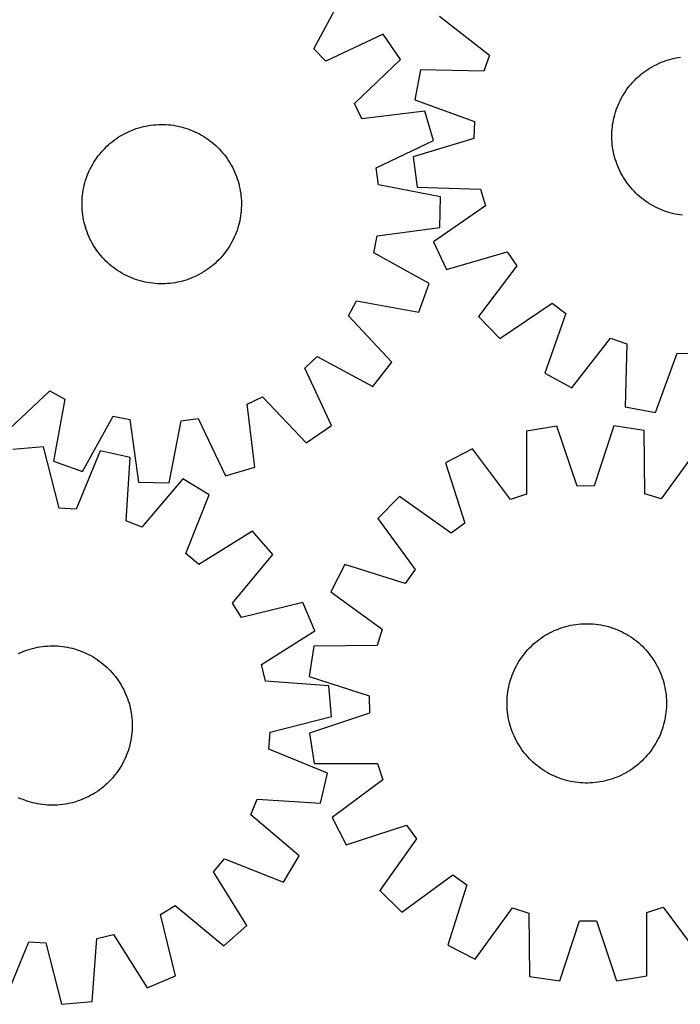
# Model space of a CAD drawing. Header units: millimetres. Extents: x 7 to 1493, y 7 to 2993.
# Tile 7 of 15: x 416 to 747, y 2117 to 2611. Entities that reach past the tile are written whole.
import ezdxf

# ---------------------------------------------------------------- set-up
doc = ezdxf.new("R2010")
doc.units = ezdxf.units.MM
doc.layers.add('CUT', color=7, linetype='CONTINUOUS', true_color=0x000000)

msp = doc.modelspace()

# ---------------------------------------------------------------- linework, layer by layer
at = {"layer": 'CUT'}
for p, q in [((563.352365, 2596.826551), (578.424806, 2624.787171)), ((626.374414, 2613.093794), (651.441128, 2593.583936)), ((598.017769, 2604.03671), (569.238966, 2590.592186)), ((606.700755, 2591.334887), (598.017769, 2604.03671)), ((569.238966, 2590.592186), (563.352365, 2596.826551)), ((583.725705, 2569.400398), (606.700755, 2591.334887)), ((651.441128, 2593.583936), (648.567935, 2585.505314)), ((736.496569, 2589.502182), (737.651784, 2589.996637)), ((737.651784, 2589.996637), (738.82196, 2590.454561)), ((738.82196, 2590.454561), (740.005942, 2590.875503)), ((740.005942, 2590.875503), (741.202562, 2591.259048)), ((741.202562, 2591.259048), (742.41064, 2591.604817)), ((742.41064, 2591.604817), (743.628982, 2591.912469)), ((743.628982, 2591.912469), (744.856386, 2592.1817)), ((744.856386, 2592.1817), (746.091642, 2592.412244)), ((746.091642, 2592.412244), (747.333529, 2592.603874)), ((616.811277, 2586.204907), (613.986767, 2571.080335)), ((648.567935, 2585.505314), (616.811277, 2586.204907)), ((727.926646, 2584.297347), (728.922602, 2585.063558)), ((728.922602, 2585.063558), (729.942133, 2585.798107)), ((729.942133, 2585.798107), (730.984234, 2586.500269)), ((730.984234, 2586.500269), (732.047877, 2587.169352)), ((732.047877, 2587.169352), (733.132011, 2587.804694)), ((733.132011, 2587.804694), (734.235567, 2588.40567)), ((734.235567, 2588.40567), (735.357455, 2588.971685)), ((735.357455, 2588.971685), (736.496569, 2589.502182)), ((722.499296, 2579.079621), (723.334037, 2580.018883)), ((723.334037, 2580.018883), (724.197869, 2580.931463)), ((724.197869, 2580.931463), (725.08994, 2581.816458)), ((725.08994, 2581.816458), (726.009369, 2582.672996)), ((726.009369, 2582.672996), (726.955249, 2583.500231)), ((726.955249, 2583.500231), (727.926646, 2584.297347)), ((718.789739, 2574.016371), (719.46727, 2575.074652)), ((719.46727, 2575.074652), (720.177708, 2576.111129)), ((720.177708, 2576.111129), (720.920352, 2577.124779)), ((720.920352, 2577.124779), (721.694469, 2578.114602)), ((721.694469, 2578.114602), (722.499296, 2579.079621)), ((613.986767, 2571.080335), (643.855507, 2560.271398)), ((716.421557, 2569.586397), (716.961108, 2570.72125)), ((716.961108, 2570.72125), (717.536039, 2571.838596)), ((717.536039, 2571.838596), (718.145783, 2572.937331)), ((718.145783, 2572.937331), (718.789739, 2574.016371)), ((587.39767, 2561.652105), (583.725705, 2569.400398)), ((618.922525, 2565.545468), (587.39767, 2561.652105)), ((623.255456, 2550.782126), (618.922525, 2565.545468)), ((714.627273, 2564.894542), (715.020334, 2566.088071)), ((715.020334, 2566.088071), (715.450691, 2567.268663)), ((715.450691, 2567.268663), (715.91792, 2568.435156)), ((715.91792, 2568.435156), (716.421557, 2569.586397)), ((643.855507, 2560.271398), (643.619369, 2551.700306)), ((713.435182, 2560.014801), (713.675555, 2561.248182)), ((713.675555, 2561.248182), (713.954552, 2562.473403)), ((713.954552, 2562.473403), (714.271895, 2563.689257)), ((714.271895, 2563.689257), (714.627273, 2564.894542)), ((469.544703, 2554.808126), (470.684421, 2555.337324)), ((470.684421, 2555.337324), (471.840198, 2555.830461)), ((471.840198, 2555.830461), (473.010895, 2556.287052)), ((473.010895, 2556.287052), (474.195357, 2556.706645)), ((474.195357, 2556.706645), (475.392414, 2557.088825)), ((475.392414, 2557.088825), (476.600884, 2557.433217)), ((476.600884, 2557.433217), (477.819576, 2557.73948)), ((477.819576, 2557.73948), (479.047286, 2558.007312)), ((479.047286, 2558.007312), (480.282804, 2558.236448)), ((480.282804, 2558.236448), (481.524909, 2558.426662)), ((481.524909, 2558.426662), (482.772376, 2558.577768)), ((482.772376, 2558.577768), (484.023974, 2558.689615)), ((484.023974, 2558.689615), (485.278467, 2558.762093)), ((485.278467, 2558.762093), (486.534618, 2558.79513)), ((486.534618, 2558.79513), (487.791187, 2558.788695)), ((487.791187, 2558.788695), (489.046934, 2558.742793)), ((489.046934, 2558.742793), (490.300619, 2558.65747)), ((490.300619, 2558.65747), (491.551006, 2558.532809)), ((491.551006, 2558.532809), (492.79686, 2558.368935)), ((492.79686, 2558.368935), (494.036952, 2558.166008)), ((494.036952, 2558.166008), (495.270057, 2557.924229)), ((495.270057, 2557.924229), (496.49496, 2557.643837)), ((496.49496, 2557.643837), (497.710451, 2557.325108)), ((497.710451, 2557.325108), (498.915331, 2556.968357)), ((498.915331, 2556.968357), (500.10841, 2556.573935)), ((500.10841, 2556.573935), (501.288512, 2556.142233)), ((501.288512, 2556.142233), (502.454471, 2555.673675)), ((502.454471, 2555.673675), (503.605137, 2555.168726)), ((503.605137, 2555.168726), (504.739375, 2554.627882)), ((712.864085, 2555.024129), (712.947979, 2556.277911)), ((712.947979, 2556.277911), (713.071215, 2557.528439)), ((713.071215, 2557.528439), (713.233669, 2558.774479)), ((713.233669, 2558.774479), (713.435182, 2560.014801)), ((462.108571, 2550.14226), (463.105399, 2550.907335)), ((463.105399, 2550.907335), (464.125767, 2551.640722)), ((464.125767, 2551.640722), (465.168668, 2552.341696)), ((465.168668, 2552.341696), (466.233073, 2553.009565)), ((466.233073, 2553.009565), (467.31793, 2553.643672)), ((467.31793, 2553.643672), (468.42217, 2554.243389)), ((468.42217, 2554.243389), (469.544703, 2554.808126)), ((504.739375, 2554.627882), (505.856065, 2554.051678)), ((505.856065, 2554.051678), (506.954104, 2553.440682)), ((506.954104, 2553.440682), (508.03241, 2552.795497)), ((508.03241, 2552.795497), (509.089918, 2552.11676)), ((509.089918, 2552.11676), (510.125584, 2551.405141)), ((510.125584, 2551.405141), (511.138387, 2550.661342)), ((511.138387, 2550.661342), (512.127327, 2549.886097)), ((594.626755, 2537.020868), (623.255456, 2550.782126)), ((643.619369, 2551.700306), (613.200806, 2542.552312)), ((712.814611, 2552.511756), (712.819614, 2553.768331)), ((712.849081, 2551.255643), (712.814611, 2552.511756)), ((712.819614, 2553.768331), (712.864085, 2555.024129)), ((712.922988, 2550.001233), (712.849081, 2551.255643)), ((456.675277, 2544.930723), (457.511089, 2545.869033)), ((457.511089, 2545.869033), (458.37596, 2546.780627)), ((458.37596, 2546.780627), (459.269039, 2547.664605)), ((459.269039, 2547.664605), (460.189444, 2548.520095)), ((460.189444, 2548.520095), (461.136266, 2549.346252)), ((461.136266, 2549.346252), (462.108571, 2550.14226)), ((512.127327, 2549.886097), (513.091428, 2549.080172)), ((513.091428, 2549.080172), (514.029739, 2548.24436)), ((514.029739, 2548.24436), (514.941333, 2547.379489)), ((514.941333, 2547.379489), (515.825311, 2546.48641)), ((515.825311, 2546.48641), (516.6808, 2545.566005)), ((516.6808, 2545.566005), (517.506957, 2544.619183)), ((713.036262, 2548.749764), (712.922988, 2550.001233)), ((713.188789, 2547.50247), (713.036262, 2548.749764)), ((713.380419, 2546.260582), (713.188789, 2547.50247)), ((713.610963, 2545.025326), (713.380419, 2546.260582)), ((452.959952, 2539.871704), (453.638689, 2540.929212)), ((453.638689, 2540.929212), (454.350308, 2541.964879)), ((454.350308, 2541.964879), (455.094107, 2542.977682)), ((455.094107, 2542.977682), (455.869352, 2543.966622)), ((455.869352, 2543.966622), (456.675277, 2544.930723)), ((517.506957, 2544.619183), (518.302966, 2543.646878)), ((518.302966, 2543.646878), (519.068041, 2542.65005)), ((519.068041, 2542.65005), (519.801427, 2541.629682)), ((519.801427, 2541.629682), (520.502401, 2540.586781)), ((520.502401, 2540.586781), (521.170271, 2539.522376)), ((613.200806, 2542.552312), (615.188287, 2527.295167)), ((713.880194, 2543.797922), (713.610963, 2545.025326)), ((714.187845, 2542.57958), (713.880194, 2543.797922)), ((714.533614, 2541.371503), (714.187845, 2542.57958)), ((714.917159, 2540.174882), (714.533614, 2541.371503)), ((450.081774, 2534.293766), (450.586723, 2535.444432)), ((450.586723, 2535.444432), (451.127567, 2536.57867)), ((451.127567, 2536.57867), (451.703771, 2537.695359)), ((451.703771, 2537.695359), (452.314767, 2538.793399)), ((452.314767, 2538.793399), (452.959952, 2539.871704)), ((521.170271, 2539.522376), (521.804377, 2538.437519)), ((521.804377, 2538.437519), (522.404095, 2537.333279)), ((522.404095, 2537.333279), (522.968831, 2536.210746)), ((522.968831, 2536.210746), (523.498029, 2535.071028)), ((595.724648, 2528.517104), (594.626755, 2537.020868)), ((715.338102, 2538.9909), (714.917159, 2540.174882)), ((715.796026, 2537.820724), (715.338102, 2538.9909)), ((716.290481, 2536.665509), (715.796026, 2537.820724)), ((716.820977, 2535.526395), (716.290481, 2536.665509)), ((717.386993, 2534.404507), (716.820977, 2535.526395)), ((448.430341, 2529.549746), (448.787092, 2530.754626)), ((448.787092, 2530.754626), (449.181514, 2531.947705)), ((449.181514, 2531.947705), (449.613216, 2533.127807)), ((449.613216, 2533.127807), (450.081774, 2534.293766)), ((523.498029, 2535.071028), (523.991167, 2533.915251)), ((523.991167, 2533.915251), (524.447757, 2532.744554)), ((524.447757, 2532.744554), (524.86735, 2531.560092)), ((524.86735, 2531.560092), (525.249531, 2530.363035)), ((717.987968, 2533.300951), (717.386993, 2534.404507)), ((718.623311, 2532.216817), (717.987968, 2533.300951)), ((719.292393, 2531.153175), (718.623311, 2532.216817)), ((719.994556, 2530.111073), (719.292393, 2531.153175)), ((447.386514, 2524.636154), (447.589441, 2525.876246)), ((447.589441, 2525.876246), (447.83122, 2527.109352)), ((447.83122, 2527.109352), (448.111612, 2528.334255)), ((448.111612, 2528.334255), (448.430341, 2529.549746)), ((525.249531, 2530.363035), (525.593923, 2529.154565)), ((525.593923, 2529.154565), (525.900185, 2527.935873)), ((525.900185, 2527.935873), (526.168017, 2526.708163)), ((526.168017, 2526.708163), (526.397153, 2525.472645)), ((526.397153, 2525.472645), (526.587368, 2524.23054)), ((626.909681, 2522.478196), (595.724648, 2528.517104)), ((615.188287, 2527.295167), (646.935292, 2526.245205)), ((646.935292, 2526.245205), (649.359325, 2518.020643)), ((720.729105, 2529.091542), (719.994556, 2530.111073)), ((721.495315, 2528.095586), (720.729105, 2529.091542)), ((722.292432, 2527.124189), (721.495315, 2528.095586)), ((723.119667, 2526.178309), (722.292432, 2527.124189)), ((723.976205, 2525.25888), (723.119667, 2526.178309)), ((446.966754, 2519.630482), (447.012656, 2520.886229)), ((447.012656, 2520.886229), (447.097979, 2522.139914)), ((447.097979, 2522.139914), (447.22264, 2523.3903)), ((447.22264, 2523.3903), (447.386514, 2524.636154)), ((526.587368, 2524.23054), (526.738473, 2522.983073)), ((526.738473, 2522.983073), (526.85032, 2521.731475)), ((526.85032, 2521.731475), (526.922798, 2520.476982)), ((626.46842, 2507.098475), (626.909681, 2522.478196)), ((724.8612, 2524.366809), (723.976205, 2525.25888)), ((725.773779, 2523.502977), (724.8612, 2524.366809)), ((726.713042, 2522.668236), (725.773779, 2523.502977)), ((727.678061, 2521.86341), (726.713042, 2522.668236)), ((728.667884, 2521.089293), (727.678061, 2521.86341)), ((729.681534, 2520.346648), (728.667884, 2521.089293)), ((446.960319, 2518.373913), (446.966754, 2519.630482)), ((446.993356, 2517.117762), (446.960319, 2518.373913)), ((447.065834, 2515.863268), (446.993356, 2517.117762)), ((447.177681, 2514.611671), (447.065834, 2515.863268)), ((526.903498, 2516.708515), (526.818175, 2515.45483)), ((526.9494, 2517.964262), (526.903498, 2516.708515)), ((526.922798, 2520.476982), (526.955836, 2519.220831)), ((526.955836, 2519.220831), (526.9494, 2517.964262)), ((649.359325, 2518.020643), (623.256438, 2499.92053)), ((730.718011, 2519.63621), (729.681534, 2520.346648)), ((731.776291, 2518.958679), (730.718011, 2519.63621)), ((732.855332, 2518.314724), (731.776291, 2518.958679)), ((733.954067, 2517.70498), (732.855332, 2518.314724)), ((735.071413, 2517.130049), (733.954067, 2517.70498)), ((736.206266, 2516.590498), (735.071413, 2517.130049)), ((737.357507, 2516.08686), (736.206266, 2516.590498)), ((738.523999, 2515.619632), (737.357507, 2516.08686)), ((739.704592, 2515.189275), (738.523999, 2515.619632)), ((447.328787, 2513.364204), (447.177681, 2514.611671)), ((447.519001, 2512.122098), (447.328787, 2513.364204)), ((447.748137, 2510.886581), (447.519001, 2512.122098)), ((448.015969, 2509.65887), (447.748137, 2510.886581)), ((526.326714, 2511.718497), (526.084935, 2510.485392)), ((526.52964, 2512.958589), (526.326714, 2511.718497)), ((526.693515, 2514.204443), (526.52964, 2512.958589)), ((526.818175, 2515.45483), (526.693515, 2514.204443)), ((740.89812, 2514.796213), (739.704592, 2515.189275)), ((742.103406, 2514.440835), (740.89812, 2514.796213)), ((743.319259, 2514.123492), (742.103406, 2514.440835)), ((744.544481, 2513.844496), (743.319259, 2514.123492)), ((745.777862, 2513.604122), (744.544481, 2513.844496)), ((747.018184, 2513.402609), (745.777862, 2513.604122)), ((748.264224, 2513.240155), (747.018184, 2513.402609)), ((448.322232, 2508.440179), (448.015969, 2509.65887)), ((448.666624, 2507.231708), (448.322232, 2508.440179)), ((449.048804, 2506.034651), (448.666624, 2507.231708)), ((449.468397, 2504.85019), (449.048804, 2506.034651)), ((525.129062, 2506.840118), (524.734641, 2505.647039)), ((525.485813, 2508.044998), (525.129062, 2506.840118)), ((525.804543, 2509.260489), (525.485813, 2508.044998)), ((526.084935, 2510.485392), (525.804543, 2509.260489)), ((594.988445, 2502.857495), (626.46842, 2507.098475)), ((449.924988, 2503.679493), (449.468397, 2504.85019)), ((450.418125, 2502.523715), (449.924988, 2503.679493)), ((450.947323, 2501.383997), (450.418125, 2502.523715)), ((451.51206, 2500.261465), (450.947323, 2501.383997)), ((522.788587, 2501.016074), (522.212383, 2499.899384)), ((523.329431, 2502.150312), (522.788587, 2501.016074)), ((523.834381, 2503.300978), (523.329431, 2502.150312)), ((524.302938, 2504.466937), (523.834381, 2503.300978)), ((524.734641, 2505.647039), (524.302938, 2504.466937)), ((593.404795, 2494.430668), (594.988445, 2502.857495)), ((452.111777, 2499.157225), (451.51206, 2500.261465)), ((452.745884, 2498.072367), (452.111777, 2499.157225)), ((453.413753, 2497.007963), (452.745884, 2498.072367)), ((454.114727, 2495.965062), (453.413753, 2497.007963)), ((454.848114, 2494.944694), (454.114727, 2495.965062)), ((520.277465, 2496.665531), (519.565846, 2495.629865)), ((520.956202, 2497.723039), (520.277465, 2496.665531)), ((521.601387, 2498.801345), (520.956202, 2497.723039)), ((522.212383, 2499.899384), (521.601387, 2498.801345)), ((623.256438, 2499.92053), (629.861361, 2486.024289)), ((455.613189, 2493.947865), (454.848114, 2494.944694)), ((456.409197, 2492.97556), (455.613189, 2493.947865)), ((457.235354, 2492.028738), (456.409197, 2492.97556)), ((458.090844, 2491.108334), (457.235354, 2492.028738)), ((458.974822, 2490.215255), (458.090844, 2491.108334)), ((516.405066, 2491.72571), (515.540194, 2490.814116)), ((517.240877, 2492.664021), (516.405066, 2491.72571)), ((518.046803, 2493.628122), (517.240877, 2492.664021)), ((518.822047, 2494.617062), (518.046803, 2493.628122)), ((519.565846, 2495.629865), (518.822047, 2494.617062)), ((621.1974, 2479.05062), (593.404795, 2494.430668)), ((629.861361, 2486.024289), (660.379014, 2494.83608)), ((660.379014, 2494.83608), (665.225936, 2487.763123)), ((459.886416, 2489.350383), (458.974822, 2490.215255)), ((460.824726, 2488.514572), (459.886416, 2489.350383)), ((461.788827, 2487.708646), (460.824726, 2488.514572)), ((462.777767, 2486.933401), (461.788827, 2487.708646)), ((463.79057, 2486.189603), (462.777767, 2486.933401)), ((464.826237, 2485.477984), (463.79057, 2486.189603)), ((509.790387, 2485.954022), (508.747486, 2485.253048)), ((510.810755, 2486.687408), (509.790387, 2485.954022)), ((511.807584, 2487.452483), (510.810755, 2486.687408)), ((512.779889, 2488.248492), (511.807584, 2487.452483)), ((513.726711, 2489.074649), (512.779889, 2488.248492)), ((514.647115, 2489.930138), (513.726711, 2489.074649)), ((515.540194, 2490.814116), (514.647115, 2489.930138)), ((665.225936, 2487.763123), (645.993857, 2462.482657)), ((465.883745, 2484.799247), (464.826237, 2485.477984)), ((466.96205, 2484.154062), (465.883745, 2484.799247)), ((468.06009, 2483.543066), (466.96205, 2484.154062)), ((469.176779, 2482.966862), (468.06009, 2483.543066)), ((470.311017, 2482.426018), (469.176779, 2482.966862)), ((471.461683, 2481.921068), (470.311017, 2482.426018)), ((472.627642, 2481.452511), (471.461683, 2481.921068)), ((473.807744, 2481.020808), (472.627642, 2481.452511)), ((475.000823, 2480.626387), (473.807744, 2481.020808)), ((500.905259, 2481.307692), (499.720798, 2480.888099)), ((502.075956, 2481.764282), (500.905259, 2481.307692)), ((503.231734, 2482.25742), (502.075956, 2481.764282)), ((504.371452, 2482.786618), (503.231734, 2482.25742)), ((505.493984, 2483.351354), (504.371452, 2482.786618)), ((506.598224, 2483.951072), (505.493984, 2483.351354)), ((507.683082, 2484.585178), (506.598224, 2483.951072)), ((508.747486, 2485.253048), (507.683082, 2484.585178)), ((476.205703, 2480.269636), (475.000823, 2480.626387)), ((477.421194, 2479.950906), (476.205703, 2480.269636)), ((478.646097, 2479.670514), (477.421194, 2479.950906)), ((479.879203, 2479.428735), (478.646097, 2479.670514)), ((481.119295, 2479.225809), (479.879203, 2479.428735)), ((482.365149, 2479.061934), (481.119295, 2479.225809)), ((483.615535, 2478.937274), (482.365149, 2479.061934)), ((484.86922, 2478.851951), (483.615535, 2478.937274)), ((486.124967, 2478.806049), (484.86922, 2478.851951)), ((487.381536, 2478.799613), (486.124967, 2478.806049)), ((488.637687, 2478.832651), (487.381536, 2478.799613)), ((489.892181, 2478.905129), (488.637687, 2478.832651)), ((491.143778, 2479.016976), (489.892181, 2478.905129)), ((492.391245, 2479.168081), (491.143778, 2479.016976)), ((493.633351, 2479.358296), (492.391245, 2479.168081)), ((494.868868, 2479.587432), (493.633351, 2479.358296)), ((496.096579, 2479.855264), (494.868868, 2479.587432)), ((497.31527, 2480.161526), (496.096579, 2479.855264)), ((498.523741, 2480.505918), (497.31527, 2480.161526)), ((499.720798, 2480.888099), (498.523741, 2480.505918)), ((616.02514, 2464.559992), (621.1974, 2479.05062)), ((580.665196, 2462.729414), (584.77537, 2470.254429)), ((584.77537, 2470.254429), (616.02514, 2464.559992)), ((656.569688, 2451.30758), (682.870706, 2469.118564)), ((682.870706, 2469.118564), (689.666067, 2463.889564)), ((602.344838, 2439.513732), (580.665196, 2462.729414)), ((645.993857, 2462.482657), (656.569688, 2451.30758)), ((689.666067, 2463.889564), (679.187367, 2433.903373)), ((692.698868, 2426.543354), (712.208727, 2451.610069)), ((712.208727, 2451.610069), (720.287349, 2448.736876)), ((720.287349, 2448.736876), (719.587755, 2416.980218)), ((558.752892, 2436.516483), (564.987256, 2442.403084)), ((564.987256, 2442.403084), (592.947876, 2427.330643)), ((734.712328, 2414.155707), (745.521265, 2444.024447)), ((745.521265, 2444.024447), (754.092356, 2443.788309)), ((572.197416, 2407.73768), (558.752892, 2436.516483)), ((592.947876, 2427.330643), (602.344838, 2439.513732)), ((679.187367, 2433.903373), (692.698868, 2426.543354)), ((407.674438, 2403.410611), (430.89012, 2425.090253)), ((430.89012, 2425.090253), (438.415134, 2420.980079)), ((529.81281, 2418.357779), (537.561103, 2422.029744)), ((537.561103, 2422.029744), (559.495593, 2399.054694)), ((438.415134, 2420.980079), (432.720698, 2389.730309)), ((533.706173, 2386.832924), (529.81281, 2418.357779)), ((719.587755, 2416.980218), (734.712328, 2414.155707)), ((447.211325, 2384.558049), (462.591373, 2412.350654)), ((462.591373, 2412.350654), (471.018201, 2410.767004)), ((471.018201, 2410.767004), (475.25918, 2379.287029)), ((490.638902, 2378.845767), (496.677809, 2410.030801)), ((496.677809, 2410.030801), (505.181573, 2411.128694)), ((505.181573, 2411.128694), (518.942832, 2382.499993)), ((559.495593, 2399.054694), (572.197416, 2407.73768)), ((685.240533, 2407.410886), (670.056747, 2404.924282)), ((695.380856, 2377.308584), (685.240533, 2407.410886)), ((713.778988, 2407.560616), (703.955082, 2377.35357)), ((728.988029, 2405.23347), (713.778988, 2407.560616)), ((670.056747, 2404.924282), (670.048149, 2373.15992)), ((729.329927, 2373.470947), (728.988029, 2405.23347)), ((427.609884, 2397.02027), (412.282601, 2395.676794)), ((435.469314, 2366.243589), (427.609884, 2397.02027)), ((456.079536, 2395.034132), (444.022868, 2365.646864)), ((471.071806, 2391.575462), (456.079536, 2395.034132)), ((642.961333, 2395.963013), (629.289098, 2388.906063)), ((661.907477, 2370.467555), (642.961333, 2395.963013)), ((756.175981, 2396.557003), (737.498401, 2370.864149)), ((432.720698, 2389.730309), (447.211325, 2384.558049)), ((469.03605, 2359.876401), (471.071806, 2391.575462)), ((629.289098, 2388.906063), (639.096647, 2358.693703)), ((518.942832, 2382.499993), (533.706173, 2386.832924)), ((475.25918, 2379.287029), (490.638902, 2378.845767)), ((497.534303, 2380.888926), (476.986565, 2356.665689)), ((510.724012, 2372.96667), (497.534303, 2380.888926)), ((703.955082, 2377.35357), (695.380856, 2377.308584)), ((498.992344, 2343.448155), (510.724012, 2372.96667)), ((670.048149, 2373.15992), (661.907477, 2370.467555)), ((737.498401, 2370.864149), (729.329927, 2373.470947)), ((606.289012, 2372.010447), (595.466661, 2361.073936)), ((632.186395, 2353.617506), (606.289012, 2372.010447)), ((444.022868, 2365.646864), (435.469314, 2366.243589)), ((476.986565, 2356.665689), (469.03605, 2359.876401)), ((595.466661, 2361.073936), (614.130328, 2335.370974)), ((639.096647, 2358.693703), (632.186395, 2353.617506)), ((532.589021, 2354.625809), (505.561569, 2337.937741)), ((542.685067, 2343.015451), (532.589021, 2354.625809)), ((505.561569, 2337.937741), (498.992344, 2343.448155)), ((522.405865, 2318.56696), (542.685067, 2343.015451)), ((578.813311, 2337.897832), (571.900212, 2324.152302)), ((609.126918, 2328.407837), (578.813311, 2337.897832)), ((614.130328, 2335.370974), (609.126918, 2328.407837)), ((571.900212, 2324.152302), (597.593066, 2305.474722)), ((526.950758, 2311.296243), (522.405865, 2318.56696)), ((557.812289, 2318.815596), (526.950758, 2311.296243)), ((563.826401, 2304.65364), (557.812289, 2318.815596)), ((695.954757, 2307.986516), (697.20607, 2308.101509)), ((697.20607, 2308.101509), (698.460377, 2308.17714)), ((698.460377, 2308.17714), (699.716441, 2308.213336)), ((699.716441, 2308.213336), (700.973022, 2308.210059)), ((700.973022, 2308.210059), (702.22888, 2308.167314)), ((702.22888, 2308.167314), (703.482776, 2308.085143)), ((703.482776, 2308.085143), (704.733472, 2307.963626)), ((536.984735, 2287.668361), (563.826401, 2304.65364)), ((597.593066, 2305.474722), (594.986268, 2297.306248)), ((680.512764, 2303.013586), (681.615493, 2303.616077)), ((681.615493, 2303.616077), (682.736602, 2304.183634)), ((682.736602, 2304.183634), (683.874986, 2304.715695)), ((683.874986, 2304.715695), (685.02952, 2305.211737)), ((685.02952, 2305.211737), (686.199066, 2305.671269)), ((686.199066, 2305.671269), (687.382469, 2306.093838)), ((687.382469, 2306.093838), (688.578561, 2306.479026)), ((688.578561, 2306.479026), (689.786162, 2306.826455)), ((689.786162, 2306.826455), (691.00408, 2307.13578)), ((691.00408, 2307.13578), (692.231113, 2307.406698)), ((692.231113, 2307.406698), (693.466051, 2307.638939)), ((693.466051, 2307.638939), (694.707674, 2307.832275)), ((694.707674, 2307.832275), (695.954757, 2307.986516)), ((704.733472, 2307.963626), (705.979734, 2307.802884)), ((705.979734, 2307.802884), (707.220332, 2307.603075)), ((707.220332, 2307.603075), (708.454042, 2307.364397)), ((708.454042, 2307.364397), (709.679646, 2307.087085)), ((709.679646, 2307.087085), (710.895934, 2306.771412)), ((710.895934, 2306.771412), (712.101707, 2306.417691)), ((712.101707, 2306.417691), (713.295774, 2306.02627)), ((713.295774, 2306.02627), (714.476957, 2305.597536)), ((714.476957, 2305.597536), (715.644091, 2305.131911)), ((715.644091, 2305.131911), (716.796023, 2304.629855)), ((716.796023, 2304.629855), (717.931616, 2304.091864)), ((717.931616, 2304.091864), (719.049751, 2303.518469)), ((719.049751, 2303.518469), (720.149323, 2302.910235)), ((673.39718, 2297.872105), (674.341922, 2298.700639)), ((674.341922, 2298.700639), (675.312223, 2299.49909)), ((675.312223, 2299.49909), (676.307125, 2300.266668)), ((676.307125, 2300.266668), (677.325646, 2301.002617)), ((677.325646, 2301.002617), (678.366782, 2301.706211)), ((678.366782, 2301.706211), (679.429504, 2302.376754)), ((679.429504, 2302.376754), (680.512764, 2303.013586)), ((720.149323, 2302.910235), (721.229247, 2302.267763)), ((721.229247, 2302.267763), (722.288458, 2301.591687)), ((722.288458, 2301.591687), (723.32591, 2300.882674)), ((723.32591, 2300.882674), (724.34058, 2300.141423)), ((724.34058, 2300.141423), (725.331465, 2299.368667)), ((725.331465, 2299.368667), (726.297589, 2298.565167)), ((726.297589, 2298.565167), (727.237998, 2297.731718)), ((415.083629, 2293.269409), (416.228349, 2293.787698)), ((416.228349, 2293.787698), (417.388784, 2294.269774)), ((417.388784, 2294.269774), (418.563789, 2294.715162)), ((418.563789, 2294.715162), (419.752204, 2295.123422)), ((419.752204, 2295.123422), (420.952856, 2295.494152)), ((420.952856, 2295.494152), (422.164561, 2295.826986)), ((422.164561, 2295.826986), (423.386122, 2296.121595)), ((423.386122, 2296.121595), (424.616335, 2296.377688)), ((424.616335, 2296.377688), (425.853985, 2296.595013)), ((425.853985, 2296.595013), (427.09785, 2296.773356)), ((427.09785, 2296.773356), (428.346703, 2296.912539)), ((428.346703, 2296.912539), (429.599312, 2297.012427)), ((429.599312, 2297.012427), (430.854441, 2297.07292)), ((430.854441, 2297.07292), (432.11085, 2297.093958)), ((432.11085, 2297.093958), (433.3673, 2297.075521)), ((433.3673, 2297.075521), (434.622551, 2297.017628)), ((434.622551, 2297.017628), (435.875364, 2296.920334)), ((435.875364, 2296.920334), (437.124503, 2296.783737)), ((437.124503, 2296.783737), (438.368735, 2296.60797)), ((438.368735, 2296.60797), (439.606832, 2296.393208)), ((439.606832, 2296.393208), (440.837572, 2296.139663)), ((440.837572, 2296.139663), (442.059741, 2295.847584)), ((442.059741, 2295.847584), (443.272133, 2295.51726)), ((443.272133, 2295.51726), (444.47355, 2295.149017)), ((444.47355, 2295.149017), (445.662808, 2294.743218)), ((445.662808, 2294.743218), (446.838732, 2294.300264)), ((446.838732, 2294.300264), (448.000163, 2293.820592)), ((448.000163, 2293.820592), (449.145954, 2293.304675)), ((449.145954, 2293.304675), (450.274974, 2292.753023)), ((563.223745, 2296.96435), (560.896599, 2281.755309)), ((594.986268, 2297.306248), (563.223745, 2296.96435)), ((668.315792, 2292.316901), (669.088548, 2293.307786)), ((669.088548, 2293.307786), (669.892048, 2294.27391)), ((669.892048, 2294.27391), (670.725497, 2295.214319)), ((670.725497, 2295.214319), (671.588075, 2296.128084)), ((671.588075, 2296.128084), (672.478929, 2297.014304)), ((672.478929, 2297.014304), (673.39718, 2297.872105)), ((727.237998, 2297.731718), (728.151763, 2296.86914)), ((728.151763, 2296.86914), (729.037983, 2295.978287)), ((729.037983, 2295.978287), (729.895784, 2295.060035)), ((729.895784, 2295.060035), (730.724318, 2294.115293)), ((730.724318, 2294.115293), (731.522769, 2293.144992)), ((450.274974, 2292.753023), (451.386109, 2292.166179)), ((451.386109, 2292.166179), (452.478263, 2291.544723)), ((452.478263, 2291.544723), (453.550357, 2290.889269)), ((453.550357, 2290.889269), (454.601334, 2290.200462)), ((454.601334, 2290.200462), (455.630157, 2289.478984)), ((455.630157, 2289.478984), (456.635809, 2288.725545)), ((456.635809, 2288.725545), (457.6173, 2287.94089)), ((665.54698, 2288.125644), (666.189452, 2289.205568)), ((666.189452, 2289.205568), (666.865528, 2290.264779)), ((666.865528, 2290.264779), (667.574541, 2291.302231)), ((667.574541, 2291.302231), (668.315792, 2292.316901)), ((731.522769, 2293.144992), (732.290347, 2292.15009)), ((732.290347, 2292.15009), (733.026296, 2291.131569)), ((733.026296, 2291.131569), (733.72989, 2290.090433)), ((733.72989, 2290.090433), (734.400433, 2289.027711)), ((734.400433, 2289.027711), (735.037265, 2287.944451)), ((457.6173, 2287.94089), (458.573659, 2287.125793)), ((458.573659, 2287.125793), (459.503944, 2286.281058)), ((459.503944, 2286.281058), (460.407236, 2285.407519)), ((460.407236, 2285.407519), (461.282643, 2284.506038)), ((461.282643, 2284.506038), (462.129303, 2283.577504)), ((462.129303, 2283.577504), (462.946379, 2282.622835)), ((539.06041, 2279.34905), (536.984735, 2287.668361)), ((662.85968, 2282.453278), (663.325304, 2283.620412)), ((663.325304, 2283.620412), (663.82736, 2284.772344)), ((663.82736, 2284.772344), (664.365351, 2285.907937)), ((664.365351, 2285.907937), (664.938746, 2287.026072)), ((664.938746, 2287.026072), (665.54698, 2288.125644)), ((735.037265, 2287.944451), (735.639756, 2286.841722)), ((735.639756, 2286.841722), (736.207313, 2285.720613)), ((736.207313, 2285.720613), (736.739374, 2284.582229)), ((736.739374, 2284.582229), (737.235416, 2283.427695)), ((737.235416, 2283.427695), (737.694948, 2282.258149)), ((462.946379, 2282.622835), (463.733064, 2281.642971)), ((463.733064, 2281.642971), (464.488584, 2280.638881)), ((464.488584, 2280.638881), (465.212191, 2279.611555)), ((465.212191, 2279.611555), (465.903172, 2278.562006)), ((465.903172, 2278.562006), (466.560845, 2277.491271)), ((570.735078, 2276.963642), (539.06041, 2279.34905)), ((560.896599, 2281.755309), (591.103645, 2271.931403)), ((661.37013, 2277.655967), (661.685803, 2278.872255)), ((661.685803, 2278.872255), (662.039524, 2280.078028)), ((662.039524, 2280.078028), (662.430945, 2281.272095)), ((662.430945, 2281.272095), (662.85968, 2282.453278)), ((737.694948, 2282.258149), (738.117517, 2281.074746)), ((738.117517, 2281.074746), (738.502705, 2279.878654)), ((738.502705, 2279.878654), (738.850134, 2278.671053)), ((738.850134, 2278.671053), (739.159459, 2277.453135)), ((466.560845, 2277.491271), (467.184561, 2276.400407)), ((467.184561, 2276.400407), (467.773704, 2275.290489)), ((467.773704, 2275.290489), (468.327693, 2274.162614)), ((468.327693, 2274.162614), (468.845981, 2273.017894)), ((572.078554, 2261.636358), (570.735078, 2276.963642)), ((660.493589, 2272.709793), (660.654331, 2273.956055)), ((660.654331, 2273.956055), (660.85414, 2275.196653)), ((660.85414, 2275.196653), (661.092818, 2276.430363)), ((661.092818, 2276.430363), (661.37013, 2277.655967)), ((739.159459, 2277.453135), (739.430377, 2276.226102)), ((739.430377, 2276.226102), (739.662618, 2274.991164)), ((739.662618, 2274.991164), (739.855954, 2273.749541)), ((739.855954, 2273.749541), (740.010195, 2272.502458)), ((468.845981, 2273.017894), (469.328058, 2271.857459)), ((469.328058, 2271.857459), (469.773446, 2270.682454)), ((469.773446, 2270.682454), (470.181706, 2269.494039)), ((470.181706, 2269.494039), (470.552436, 2268.293387)), ((591.103645, 2271.931403), (591.148631, 2263.357177)), ((660.24388, 2267.692762), (660.247156, 2268.949343)), ((660.247156, 2268.949343), (660.289901, 2270.205202)), ((660.289901, 2270.205202), (660.372072, 2271.459097)), ((660.372072, 2271.459097), (660.493589, 2272.709793)), ((740.010195, 2272.502458), (740.125188, 2271.251145)), ((740.125188, 2271.251145), (740.200819, 2269.996838)), ((740.200819, 2269.996838), (740.237015, 2268.740774)), ((740.237015, 2268.740774), (740.233738, 2267.484193)), ((470.552436, 2268.293387), (470.88527, 2267.081682)), ((470.88527, 2267.081682), (471.179879, 2265.86012)), ((471.179879, 2265.86012), (471.435972, 2264.629908)), ((471.435972, 2264.629908), (471.653297, 2263.392258)), ((660.280075, 2266.436698), (660.24388, 2267.692762)), ((660.355706, 2265.182391), (660.280075, 2266.436698)), ((660.470699, 2263.931078), (660.355706, 2265.182391)), ((660.62494, 2262.683995), (660.470699, 2263.931078)), ((739.987305, 2263.723743), (739.826563, 2262.477481)), ((740.108822, 2264.974439), (739.987305, 2263.723743)), ((740.190993, 2266.228335), (740.108822, 2264.974439)), ((740.233738, 2267.484193), (740.190993, 2266.228335)), ((471.653297, 2263.392258), (471.83164, 2262.148393)), ((471.83164, 2262.148393), (471.970823, 2260.899539)), ((471.970823, 2260.899539), (472.070711, 2259.64693)), ((472.070711, 2259.64693), (472.131204, 2258.391802)), ((541.301872, 2253.776929), (572.078554, 2261.636358)), ((591.148631, 2263.357177), (561.046329, 2253.216854)), ((660.818276, 2261.442372), (660.62494, 2262.683995)), ((661.050518, 2260.207434), (660.818276, 2261.442372)), ((661.321435, 2258.980401), (661.050518, 2260.207434)), ((661.63076, 2257.762483), (661.321435, 2258.980401)), ((739.110764, 2258.777569), (738.795091, 2257.561281)), ((739.388076, 2260.003173), (739.110764, 2258.777569)), ((739.626754, 2261.236883), (739.388076, 2260.003173)), ((739.826563, 2262.477481), (739.626754, 2261.236883)), ((472.075911, 2254.623692), (471.978618, 2253.370878)), ((472.133805, 2255.878943), (472.075911, 2254.623692)), ((472.131204, 2258.391802), (472.152242, 2257.135393)), ((472.152242, 2257.135393), (472.133805, 2255.878943)), ((540.705148, 2245.223375), (541.301872, 2253.776929)), ((661.978189, 2256.554882), (661.63076, 2257.762483)), ((662.363378, 2255.35879), (661.978189, 2256.554882)), ((662.785946, 2254.175387), (662.363378, 2255.35879)), ((663.245478, 2253.005841), (662.785946, 2254.175387)), ((737.621215, 2253.980258), (737.15559, 2252.813124)), ((738.049949, 2255.161441), (737.621215, 2253.980258)), ((738.44137, 2256.355508), (738.049949, 2255.161441)), ((738.795091, 2257.561281), (738.44137, 2256.355508)), ((471.451492, 2249.639411), (471.197947, 2248.40867)), ((471.666254, 2250.877508), (471.451492, 2249.639411)), ((471.842021, 2252.12174), (471.666254, 2250.877508)), ((471.978618, 2253.370878), (471.842021, 2252.12174)), ((561.046329, 2253.216854), (563.532934, 2238.033068)), ((663.74152, 2251.851307), (663.245478, 2253.005841)), ((664.273582, 2250.712923), (663.74152, 2251.851307)), ((664.841138, 2249.591814), (664.273582, 2250.712923)), ((665.443629, 2248.489085), (664.841138, 2249.591814)), ((735.542148, 2249.407465), (734.933914, 2248.307893)), ((736.115543, 2250.525599), (735.542148, 2249.407465)), ((736.653534, 2251.661193), (736.115543, 2250.525599)), ((737.15559, 2252.813124), (736.653534, 2251.661193)), ((470.207301, 2244.772693), (469.801502, 2243.583435)), ((470.575544, 2245.97411), (470.207301, 2244.772693)), ((470.905868, 2247.186501), (470.575544, 2245.97411)), ((471.197947, 2248.40867), (470.905868, 2247.186501)), ((570.092416, 2233.166707), (540.705148, 2245.223375)), ((666.080461, 2247.405825), (665.443629, 2248.489085)), ((666.751005, 2246.343103), (666.080461, 2247.405825)), ((667.454598, 2245.301967), (666.751005, 2246.343103)), ((668.190547, 2244.283446), (667.454598, 2245.301967)), ((668.958126, 2243.288544), (668.190547, 2244.283446)), ((732.165102, 2244.116636), (731.392346, 2243.12575)), ((732.906353, 2245.131305), (732.165102, 2244.116636)), ((733.615366, 2246.168757), (732.906353, 2245.131305)), ((734.291442, 2247.227968), (733.615366, 2246.168757)), ((734.933914, 2248.307893), (734.291442, 2247.227968)), ((467.811306, 2238.971269), (467.224463, 2237.860134)), ((468.362959, 2240.100289), (467.811306, 2238.971269)), ((468.878876, 2241.24608), (468.362959, 2240.100289)), ((469.358548, 2242.40751), (468.878876, 2241.24608)), ((469.801502, 2243.583435), (469.358548, 2242.40751)), ((669.756576, 2242.318243), (668.958126, 2243.288544)), ((670.58511, 2241.373501), (669.756576, 2242.318243)), ((671.442911, 2240.45525), (670.58511, 2241.373501)), ((672.329131, 2239.564396), (671.442911, 2240.45525)), ((673.242896, 2238.701818), (672.329131, 2239.564396)), ((728.001965, 2239.419232), (727.083714, 2238.561431)), ((728.892819, 2240.305452), (728.001965, 2239.419232)), ((729.755397, 2241.219217), (728.892819, 2240.305452)), ((730.588846, 2242.159626), (729.755397, 2241.219217)), ((731.392346, 2243.12575), (730.588846, 2242.159626)), ((465.258746, 2234.644908), (464.537268, 2233.616086)), ((465.947553, 2235.695886), (465.258746, 2234.644908)), ((466.603007, 2236.76798), (465.947553, 2235.695886)), ((467.224463, 2237.860134), (466.603007, 2236.76798)), ((563.532934, 2238.033068), (595.297295, 2238.02447)), ((595.297295, 2238.02447), (597.98966, 2229.883798)), ((674.183305, 2237.868369), (673.242896, 2238.701818)), ((675.149429, 2237.064869), (674.183305, 2237.868369)), ((676.140315, 2236.292113), (675.149429, 2237.064869)), ((677.154984, 2235.550862), (676.140315, 2236.292113)), ((678.192436, 2234.841849), (677.154984, 2235.550862)), ((679.251647, 2234.165773), (678.192436, 2234.841849)), ((680.331572, 2233.523301), (679.251647, 2234.165773)), ((721.05139, 2234.056782), (719.96813, 2233.41995)), ((722.114112, 2234.727326), (721.05139, 2234.056782)), ((723.155248, 2235.430919), (722.114112, 2234.727326)), ((724.173769, 2236.166868), (723.155248, 2235.430919)), ((725.168671, 2236.934447), (724.173769, 2236.166868)), ((726.138972, 2237.732897), (725.168671, 2236.934447)), ((727.083714, 2238.561431), (726.138972, 2237.732897)), ((461.339342, 2229.742299), (460.465803, 2228.839007)), ((462.184077, 2230.672584), (461.339342, 2229.742299)), ((462.999174, 2231.628943), (462.184077, 2230.672584)), ((463.783829, 2232.610433), (462.999174, 2231.628943)), ((464.537268, 2233.616086), (463.783829, 2232.610433)), ((566.633746, 2218.174437), (570.092416, 2233.166707)), ((597.98966, 2229.883798), (572.494202, 2210.937654)), ((681.431144, 2232.915067), (680.331572, 2233.523301)), ((682.549278, 2232.341672), (681.431144, 2232.915067)), ((683.684872, 2231.803681), (682.549278, 2232.341672)), ((684.836803, 2231.301625), (683.684872, 2231.803681)), ((686.003937, 2230.836001), (684.836803, 2231.301625)), ((687.18512, 2230.407266), (686.003937, 2230.836001)), ((688.379187, 2230.015845), (687.18512, 2230.407266)), ((689.58496, 2229.662124), (688.379187, 2230.015845)), ((690.801248, 2229.346451), (689.58496, 2229.662124)), ((692.026852, 2229.069139), (690.801248, 2229.346451)), ((693.260562, 2228.830461), (692.026852, 2229.069139)), ((708.249781, 2229.026839), (707.014843, 2228.794597)), ((709.476814, 2229.297756), (708.249781, 2229.026839)), ((710.694732, 2229.607081), (709.476814, 2229.297756)), ((711.902333, 2229.95451), (710.694732, 2229.607081)), ((713.098425, 2230.339699), (711.902333, 2229.95451)), ((714.281828, 2230.762267), (713.098425, 2230.339699)), ((715.451374, 2231.221799), (714.281828, 2230.762267)), ((716.605908, 2231.717841), (715.451374, 2231.221799)), ((717.744292, 2232.249903), (716.605908, 2231.717841)), ((718.865401, 2232.817459), (717.744292, 2232.249903)), ((719.96813, 2233.41995), (718.865401, 2232.817459)), ((454.669839, 2224.034052), (453.62029, 2223.343071)), ((455.697165, 2224.757659), (454.669839, 2224.034052)), ((456.701255, 2225.513178), (455.697165, 2224.757659)), ((457.681119, 2226.299864), (456.701255, 2225.513178)), ((458.635788, 2227.11694), (457.681119, 2226.299864)), ((459.564322, 2227.963599), (458.635788, 2227.11694)), ((460.465803, 2228.839007), (459.564322, 2227.963599)), ((694.50116, 2228.630652), (693.260562, 2228.830461)), ((695.747422, 2228.46991), (694.50116, 2228.630652)), ((696.998118, 2228.348393), (695.747422, 2228.46991)), ((698.252014, 2228.266222), (696.998118, 2228.348393)), ((699.507872, 2228.223477), (698.252014, 2228.266222)), ((700.764453, 2228.220201), (699.507872, 2228.223477)), ((702.020517, 2228.256396), (700.764453, 2228.220201)), ((703.274824, 2228.332027), (702.020517, 2228.256396)), ((704.526137, 2228.44702), (703.274824, 2228.332027)), ((705.77322, 2228.601261), (704.526137, 2228.44702)), ((707.014843, 2228.794597), (705.77322, 2228.601261)), ((416.304363, 2220.367367), (415.158573, 2220.883284)), ((417.465794, 2219.887695), (416.304363, 2220.367367)), ((418.641719, 2219.444741), (417.465794, 2219.887695)), ((419.830977, 2219.038942), (418.641719, 2219.444741)), ((421.032394, 2218.670699), (419.830977, 2219.038942)), ((444.552323, 2219.064537), (443.351671, 2218.693807)), ((445.740738, 2219.472797), (444.552323, 2219.064537)), ((446.915743, 2219.918185), (445.740738, 2219.472797)), ((448.076178, 2220.400261), (446.915743, 2219.918185)), ((449.220898, 2220.91855), (448.076178, 2220.400261)), ((450.348773, 2221.472539), (449.220898, 2220.91855)), ((451.458691, 2222.061682), (450.348773, 2221.472539)), ((452.549555, 2222.685398), (451.458691, 2222.061682)), ((453.62029, 2223.343071), (452.549555, 2222.685398)), ((531.723973, 2212.259677), (534.934685, 2220.210193)), ((534.934685, 2220.210193), (566.633746, 2218.174437)), ((422.244785, 2218.340375), (421.032394, 2218.670699)), ((423.466954, 2218.048296), (422.244785, 2218.340375)), ((424.697695, 2217.79475), (423.466954, 2218.048296)), ((425.935792, 2217.579989), (424.697695, 2217.79475)), ((427.180023, 2217.404222), (425.935792, 2217.579989)), ((428.429162, 2217.267625), (427.180023, 2217.404222)), ((429.681975, 2217.170331), (428.429162, 2217.267625)), ((430.937227, 2217.112438), (429.681975, 2217.170331)), ((432.193677, 2217.094001), (430.937227, 2217.112438)), ((433.450086, 2217.115039), (432.193677, 2217.094001)), ((434.705214, 2217.175532), (433.450086, 2217.115039)), ((435.957823, 2217.27542), (434.705214, 2217.175532)), ((437.206677, 2217.414603), (435.957823, 2217.27542)), ((438.450542, 2217.592945), (437.206677, 2217.414603)), ((439.688192, 2217.810271), (438.450542, 2217.592945)), ((440.918404, 2218.066364), (439.688192, 2217.810271)), ((442.139966, 2218.360973), (440.918404, 2218.066364)), ((443.351671, 2218.693807), (442.139966, 2218.360973)), ((555.94721, 2191.711939), (531.723973, 2212.259677)), ((572.494202, 2210.937654), (579.551152, 2197.265419)), ((579.551152, 2197.265419), (609.763512, 2207.072969)), ((609.763512, 2207.072969), (614.839709, 2200.162716)), ((614.839709, 2200.162716), (596.446768, 2174.265333)), ((512.996025, 2183.684674), (518.506439, 2190.253899)), ((518.506439, 2190.253899), (548.024954, 2178.522231)), ((548.024954, 2178.522231), (555.94721, 2191.711939)), ((529.684093, 2156.657222), (512.996025, 2183.684674)), ((607.383279, 2163.442982), (633.086242, 2182.106649)), ((633.086242, 2182.106649), (640.049378, 2177.103239)), ((640.049378, 2177.103239), (630.559383, 2146.789632)), ((596.446768, 2174.265333), (607.383279, 2163.442982)), ((486.354527, 2162.295485), (493.625244, 2166.840377)), ((493.625244, 2166.840377), (518.073735, 2146.561176)), ((644.304913, 2139.876533), (662.982493, 2165.569387)), ((662.982493, 2165.569387), (671.150967, 2162.962589)), ((730.432746, 2163.273616), (738.573418, 2165.965981)), ((738.573418, 2165.965981), (757.519561, 2140.470523)), ((493.87388, 2131.433954), (486.354527, 2162.295485)), ((671.150967, 2162.962589), (671.492865, 2131.200066)), ((730.424147, 2131.509255), (730.432746, 2163.273616)), ((518.073735, 2146.561176), (529.684093, 2156.657222)), ((686.701907, 2128.87292), (696.525812, 2159.079966)), ((696.525812, 2159.079966), (705.100038, 2159.124952)), ((705.100038, 2159.124952), (715.240361, 2129.02265)), ((452.021926, 2118.511165), (454.407333, 2150.185833)), ((454.407333, 2150.185833), (462.726645, 2152.261507)), ((462.726645, 2152.261507), (479.711924, 2125.419841)), ((408.22499, 2119.153827), (420.281659, 2148.541095)), ((420.281659, 2148.541095), (428.835213, 2147.94437)), ((428.835213, 2147.94437), (436.694642, 2117.167689)), ((630.559383, 2146.789632), (644.304913, 2139.876533)), ((479.711924, 2125.419841), (493.87388, 2131.433954)), ((671.492865, 2131.200066), (686.701907, 2128.87292)), ((715.240361, 2129.02265), (730.424147, 2131.509255)), ((436.694642, 2117.167689), (452.021926, 2118.511165))]:
    msp.add_line(p, q, dxfattribs=at)

doc.saveas('drawing.dxf')
